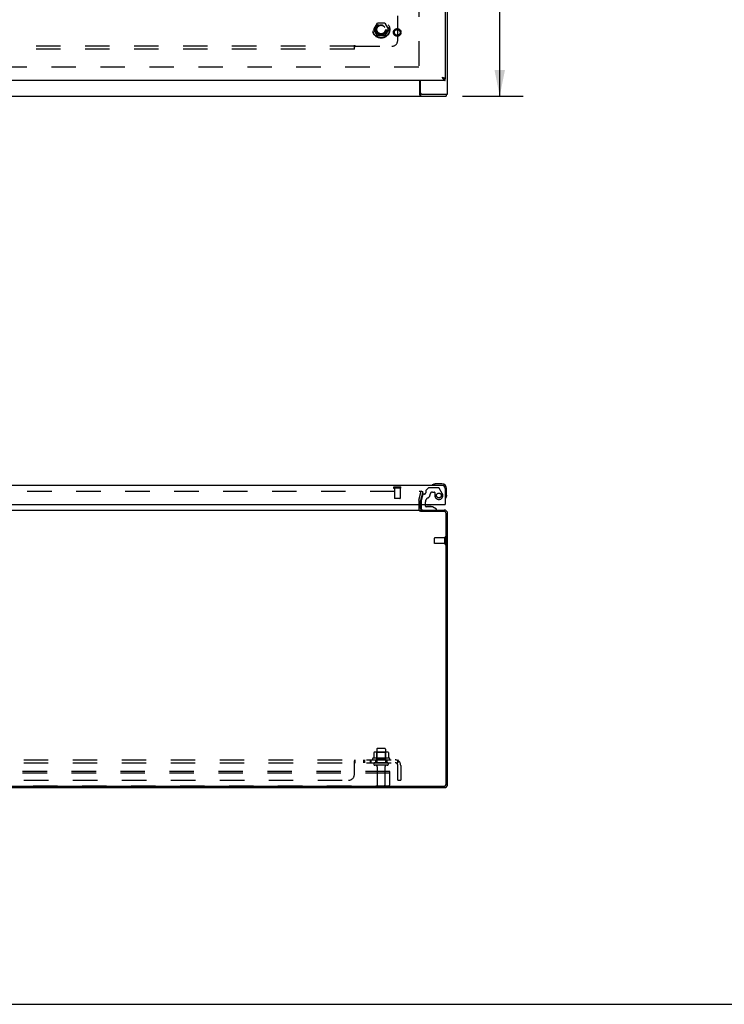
# Model space of a CAD drawing. Header units: inches. Extents: x 0 to 192, y 0 to 125.
# Tile 4 of 15: x 66 to 96, y 0 to 43. Entities that reach past the tile are written whole.
import ezdxf

# ---------------------------------------------------------------- set-up
doc = ezdxf.new("R2010")
doc.units = ezdxf.units.IN
doc.header["$LTSCALE"] = 10.584906
doc.header["$MEASUREMENT"] = 0
doc.linetypes.add('HIDDEN', pattern=[0.2, 0.1, -0.1])
doc.layers.get('0').update_dxf_attribs({"linetype": 'CONTINUOUS'})
for name, color, linetype in [('DEFAULT_2', 8, 'HIDDEN'), ('DIMENSIONS', 7, 'CONTINUOUS'), ('DOOR_ASSEMBLY_RIGHT', 7, 'CONTINUOUS'), ('SUBPANEL', 7, 'CONTINUOUS')]:
    doc.layers.add(name, color=color, linetype=linetype)
doc.styles.get("Standard").update_dxf_attribs({"font": 'arial.ttf'})
doc.dimstyles.new('DIMSTYLE_1', dxfattribs={"dimtxt": 0.849057, "dimasz": 1.132075, "dimexe": 0.09, "dimexo": 0.07, "dimgap": 0.0375, "dimtad": 0, "dimtih": 1, "dimtoh": 1, "dimzin": 4, "dimdsep": 46, "dimtxsty": 'Standard', "dimblk": '_FILLED', "dimblk1": '_FILLED', "dimblk2": '_FILLED', "dimcen": 0.09, "dimazin": 1, "dimtfac": 1, "dimtdec": 3, "dimtofl": 0, "dimtmove": 0, "dimatfit": 3, "dimldrblk": '_FILLED', "dimfxl": 0, "dimtolj": 1, "dimtzin": 4, "dimarcsym": 0})

# ---------------------------------------------------------------- blocks, each defined once
blk = doc.blocks.new('_FILLED')
at = {"color": 0, "linetype": 'ByBlock'}
blk.add_solid([(0, 0), (-1, 0.2), (-1, -0.2)], dxfattribs=at)
blk = doc.blocks.new('*D12')
at = {"layer": 'DIMENSIONS', "color": 2, "linetype": 'Continuous'}
for p, q in [((84.915, 87.264), (87.537, 87.264)), ((86.518, 87.264), (86.518, 64.113)), ((86.518, 39.264), (86.518, 62.415)), ((84.915, 39.264), (87.537, 39.264))]:
    blk.add_line(p, q, dxfattribs=at)
at = {"layer": 'DIMENSIONS', "color": 2, "linetype": 'Continuous', "xscale": 1.1320754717, "yscale": 1.1320754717, "zscale": 1.1320754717}
for p, rotation in [((86.518, 87.264), 90), ((86.518, 39.264), 270)]:
    blk.add_blockref('_FILLED', p, dxfattribs=dict(at, rotation=rotation))
at = {"layer": 'DIMENSIONS', "color": 2, "linetype": 'Continuous', "insert": (86.518, 63.689), "char_height": 0.8491, "width": 2.96696, "attachment_point": 2, "line_spacing_factor": 0.9}
blk.add_mtext('48.00', dxfattribs=at)

msp = doc.modelspace()

# ---------------------------------------------------------------- linework, layer by layer
at = {"color": 3, "linetype": 'Continuous'}
for p, q in [((84.266, 39.339), (84.266, 87.189)), ((83.064, 39.307), (83.064, 39.939)), ((83.091, 39.399), (83.091, 39.939)), ((36.329, 39.264), (84.203, 39.264)), ((83.151, 39.339), (84.266, 39.339)), ((37.468, 21.366), (83.064, 21.366)), ((83.016, 21.609), (83.016, 21.436)), ((83.091, 21.436), (83.091, 21.609)), ((83.091, 21.366), (84.121, 21.366)), ((84.123, 21.303), (83.094, 21.303)), ((84.203, 9.509), (84.203, 21.223)), ((84.266, 9.511), (84.266, 21.221)), ((36.409, 9.429), (84.123, 9.429)), ((36.411, 9.366), (84.121, 9.366))]:
    msp.add_line(p, q, dxfattribs=at)
at = {"color": 7, "linetype": 'Continuous'}
for p, q in [((83.151, 39.339), (83.094, 39.339)), ((83.094, 39.339), (83.094, 39.264)), ((84.203, 39.339), (84.203, 39.264)), ((83.091, 21.305), (83.091, 21.366)), ((0, 0), (192.453, 0))]:
    msp.add_line(p, q, dxfattribs=at)
for points in [[(83.064, 39.36), (83.065, 39.36), (83.067, 39.36), (83.068, 39.36), (83.07, 39.36), (83.071, 39.359), (83.073, 39.358), (83.074, 39.357), (83.075, 39.356), (83.077, 39.355), (83.078, 39.354), (83.079, 39.353), (83.08, 39.351), (83.081, 39.35), (83.083, 39.347)], [(83.083, 39.347), (83.084, 39.345), (83.086, 39.344), (83.087, 39.343), (83.088, 39.342), (83.089, 39.341), (83.09, 39.34), (83.091, 39.339), (83.093, 39.339), (83.094, 39.339)]]:
    msp.add_lwpolyline(points, dxfattribs=at)
at = {"color": 3, "linetype": 'Continuous'}
msp.add_lwpolyline([(83.064, 39.307), (83.065, 39.306), (83.066, 39.304), (83.068, 39.302), (83.069, 39.3), (83.07, 39.297), (83.071, 39.295), (83.072, 39.292), (83.073, 39.29), (83.074, 39.287), (83.076, 39.285), (83.077, 39.282), (83.078, 39.28), (83.079, 39.277), (83.08, 39.275), (83.081, 39.273), (83.083, 39.271), (83.084, 39.269), (83.085, 39.268), (83.087, 39.266), (83.088, 39.265), (83.09, 39.265), (83.091, 39.264), (83.093, 39.264), (83.094, 39.264)], dxfattribs=at)
for centre, radius, start, end in [((83.151, 39.399), 0.06, 180, 270), ((83.161, 21.436), 0.07, 180, 266.1239), ((84.121, 21.221), 0.145, 0, 90), ((84.123, 21.223), 0.08, 0, 90), ((84.121, 9.511), 0.145, 270, 360), ((84.123, 9.509), 0.08, 270, 360)]:
    msp.add_arc(centre, radius, start, end, dxfattribs=at)
at = {"color": 7, "linetype": 'Continuous'}
for start, end in [(180, 203.8846), (228.0008, 231.2451)]:
    msp.add_arc((83.161, 21.436), 0.145, start, end, dxfattribs=at)
at = {"layer": 'DEFAULT_2', "color": 8, "linetype": 'HIDDEN'}
for p, q in [((83.016, 86.089), (83.016, 40.439)), ((81.073, 42.144), (81.228, 42.411)), ((81.545, 42.416), (81.236, 42.416)), ((81.554, 42.411), (81.708, 42.144)), ((81.228, 41.866), (81.073, 42.134)), ((81.545, 41.861), (81.236, 41.861)), ((81.708, 42.134), (81.554, 41.866)), ((83.016, 40.514), (61.941, 40.514)), ((61.859, 22.178), (83.1, 22.178)), ((83.02, 21.794), (83.123, 22.178)), ((83.195, 22.159), (83.092, 21.774)), ((83.195, 22.159), (83.123, 22.178)), ((83.016, 21.764), (83.016, 21.609)), ((83.091, 21.609), (83.091, 21.764)), ((83.691, 19.927), (83.691, 20.155)), ((84.148, 20.165), (83.701, 20.165)), ((84.148, 19.899), (84.148, 20.183)), ((84.191, 19.899), (84.191, 20.183)), ((84.148, 19.917), (83.701, 19.917)), ((81.072, 10.88), (81.072, 10.662)), ((81.646, 10.902), (81.135, 10.902)), ((81.207, 10.882), (81.187, 10.902)), ((81.574, 10.882), (81.207, 10.882)), ((81.207, 10.586), (81.207, 10.882)), ((81.208, 11.036), (81.208, 10.441)), ((81.238, 11.066), (81.544, 11.066)), ((81.574, 11.036), (81.574, 10.441)), ((81.574, 10.882), (81.594, 10.902)), ((81.574, 10.586), (81.574, 10.882)), ((81.71, 10.88), (81.71, 10.662)), ((81.747, 10.636), (81.035, 10.636)), ((81.057, 10.566), (81.725, 10.566)), ((81.655, 10.441), (81.126, 10.441)), ((81.655, 10.335), (81.126, 10.335)), ((81.207, 10.586), (81.187, 10.566)), ((81.574, 10.586), (81.207, 10.586)), ((81.225, 10.272), (81.225, 9.471)), ((81.557, 10.272), (81.557, 9.471)), ((81.574, 10.586), (81.594, 10.566)), ((81.766, 10.066), (38.766, 10.066)), ((81.766, 9.991), (38.766, 9.991)), ((81.766, 9.501), (81.766, 10.066)), ((38.826, 9.441), (81.706, 9.441))]:
    msp.add_line(p, q, dxfattribs=at)
for points in [[(83.113, 22.17), (83.112, 22.171), (83.112, 22.173), (83.11, 22.174), (83.109, 22.175), (83.108, 22.176), (83.106, 22.177), (83.105, 22.177), (83.103, 22.178), (83.101, 22.178), (83.1, 22.178)], [(83.113, 22.17), (83.114, 22.168), (83.114, 22.167), (83.115, 22.165), (83.115, 22.164)], [(83.115, 22.164), (83.115, 22.163), (83.115, 22.162), (83.114, 22.16)], [(81.072, 10.662), (81.072, 10.661), (81.072, 10.66), (81.071, 10.659), (81.071, 10.658), (81.071, 10.657), (81.07, 10.657), (81.07, 10.656), (81.07, 10.656), (81.069, 10.655), (81.069, 10.655), (81.069, 10.655), (81.068, 10.654), (81.068, 10.654), (81.068, 10.654), (81.067, 10.654), (81.067, 10.654), (81.067, 10.653), (81.067, 10.653)], [(81.078, 10.889), (81.076, 10.889), (81.075, 10.888), (81.074, 10.886), (81.073, 10.885), (81.072, 10.883), (81.072, 10.882), (81.072, 10.88)], [(81.704, 10.889), (81.705, 10.889), (81.707, 10.888), (81.708, 10.886), (81.709, 10.885), (81.709, 10.883), (81.71, 10.882), (81.71, 10.88)], [(81.715, 10.653), (81.715, 10.653), (81.714, 10.654), (81.714, 10.654), (81.714, 10.654), (81.714, 10.654), (81.713, 10.654), (81.713, 10.655), (81.713, 10.655), (81.712, 10.655), (81.712, 10.656), (81.712, 10.656), (81.711, 10.657), (81.711, 10.657), (81.711, 10.658), (81.71, 10.659), (81.71, 10.66), (81.71, 10.661), (81.71, 10.662)]]:
    msp.add_lwpolyline(points, dxfattribs=at)
for radius in [0.372, 0.356, 0.204, 0.183]:
    msp.add_circle((81.391, 42.139), radius, dxfattribs=at)
for centre, radius, start, end in [((81.082, 42.139), 0.01, 150.0117, 209.9873), ((81.236, 42.406), 0.01, 90.0113, 149.988), ((81.545, 42.406), 0.01, 30.0108, 89.9876), ((81.7, 42.139), 0.01, 330.0117, 29.9873), ((81.236, 41.871), 0.01, 210.0108, 269.9876), ((81.545, 41.871), 0.01, 270.0113, 329.988), ((83.131, 21.764), 0.115, 165, 180), ((83.131, 21.764), 0.04, 165, 180), ((83.161, 21.436), 0.145, 203.8846, 228.0008), ((83.701, 20.155), 0.01, 90, 180), ((84.169, 20.183), 0.0215, 360, 180), ((83.701, 19.927), 0.01, 180, 270), ((84.169, 19.899), 0.0215, 180, 0), ((81.391, 10.035), 0.698, 117.6814, 120.6631), ((81.135, 10.76), 0.141, 90, 113.95), ((81.238, 11.036), 0.03, 90, 180), ((81.544, 11.036), 0.03, 0, 90), ((81.646, 10.76), 0.141, 66.05, 90), ((81.391, 10.035), 0.698, 59.3369, 62.3186), ((81.057, 10.604), 0.0384, 124.4497, 270), ((81.126, 10.388), 0.053, 90, 270), ((81.162, 10.272), 0.0625, 0, 90), ((81.619, 10.272), 0.0625, 90, 180), ((81.655, 10.388), 0.053, 270, 90), ((81.725, 10.604), 0.0384, 270, 55.5503), ((81.255, 9.471), 0.03, 180, 270), ((81.527, 9.471), 0.03, 270, 360), ((81.706, 9.501), 0.06, 270, 360)]:
    msp.add_arc(centre, radius, start, end, dxfattribs=at)
at = {"layer": 'DOOR_ASSEMBLY_RIGHT', "color": 3, "linetype": 'Continuous'}
for p, q in [((84.161, 43.514), (84.161, 40.014)), ((84.026, 40.074), (84.044, 40.069)), ((84.026, 40.074), (84.036, 40.059)), ((84.036, 40.059), (84.043, 40.048)), ((84.043, 40.048), (84.048, 40.04)), ((84.044, 40.069), (84.054, 40.066)), ((84.054, 40.066), (84.065, 40.063)), ((84.065, 40.063), (84.071, 40.061)), ((84.071, 40.061), (84.078, 40.059)), ((84.078, 40.059), (84.084, 40.057)), ((84.161, 39.939), (61.461, 39.939)), ((84.026, 22.434), (61.596, 22.434)), ((84.161, 22.299), (84.161, 21.609)), ((61.481, 21.609), (84.141, 21.609))]:
    msp.add_line(p, q, dxfattribs=at)
at = {"layer": 'DOOR_ASSEMBLY_RIGHT', "color": 7, "linetype": 'Continuous'}
for p, q in [((84.026, 40.074), (84.034, 40.069)), ((84.026, 40.074), (84.034, 40.069)), ((84.034, 40.069), (84.039, 40.066)), ((84.034, 40.069), (84.041, 40.064)), ((84.041, 40.064), (84.046, 40.061)), ((84.046, 40.061), (84.05, 40.057)), ((84.05, 40.057), (84.055, 40.054)), ((84.161, 39.939), (84.161, 40.014)), ((83.599, 22.448), (83.598, 22.447)), ((83.603, 22.449), (83.599, 22.448)), ((83.694, 22.491), (83.732, 22.494)), ((84.021, 22.494), (83.732, 22.494)), ((84.221, 22.004), (84.221, 22.294)), ((84.175, 21.869), (84.175, 21.869)), ((84.221, 22.004), (84.218, 21.966)), ((83.118, 21.609), (83.118, 21.445)), ((83.303, 21.535), (83.303, 21.609)), ((83.611, 21.504), (83.334, 21.504)), ((83.382, 21.52), (83.382, 21.52)), ((83.523, 21.52), (83.382, 21.52)), ((83.523, 21.52), (83.523, 21.52)), ((83.524, 21.52), (83.523, 21.52)), ((83.787, 21.405), (83.611, 21.504)), ((83.787, 21.366), (83.787, 21.405)), ((84.141, 21.609), (84.161, 21.609))]:
    msp.add_line(p, q, dxfattribs=at)
at = {"layer": 'DOOR_ASSEMBLY_RIGHT', "color": 8, "linetype": 'HIDDEN'}
for p, q in [((82.228, 22.359), (81.944, 22.359)), ((82.228, 22.316), (81.944, 22.316)), ((81.962, 22.316), (81.962, 21.869)), ((82.21, 22.316), (82.21, 21.869)), ((83.32, 22.192), (83.32, 22.114)), ((83.441, 22.321), (83.326, 22.206)), ((83.875, 22.33), (83.462, 22.33)), ((83.604, 22.145), (83.698, 22.145)), ((84.035, 22.082), (83.901, 22.315)), ((82.2, 21.859), (81.972, 21.859)), ((83.187, 22.032), (83.118, 21.776)), ((83.118, 21.776), (83.118, 21.609)), ((83.261, 22.055), (83.217, 22.055)), ((83.303, 21.609), (83.303, 21.719)), ((83.714, 22.129), (83.714, 21.996)), ((83.197, 21.366), (83.787, 21.366))]:
    msp.add_line(p, q, dxfattribs=at)
at = {"layer": 'DOOR_ASSEMBLY_RIGHT', "color": 7, "linetype": 'Continuous'}
for points in [[(84.039, 40.066), (84.043, 40.064), (84.044, 40.062), (84.046, 40.061), (84.048, 40.06), (84.05, 40.058), (84.052, 40.057), (84.054, 40.056), (84.056, 40.054), (84.058, 40.053), (84.059, 40.052), (84.061, 40.051), (84.061, 40.05)], [(84.055, 40.054), (84.058, 40.053), (84.06, 40.051)], [(84.06, 40.051), (84.062, 40.049), (84.065, 40.048), (84.067, 40.046), (84.07, 40.045), (84.072, 40.044), (84.075, 40.042), (84.077, 40.041), (84.079, 40.039), (84.082, 40.038), (84.084, 40.037)], [(84.084, 40.037), (84.087, 40.035), (84.089, 40.034), (84.091, 40.033), (84.094, 40.032), (84.096, 40.03), (84.099, 40.029), (84.101, 40.028), (84.103, 40.027), (84.106, 40.026), (84.108, 40.025), (84.111, 40.024), (84.113, 40.023), (84.116, 40.022), (84.118, 40.021), (84.12, 40.021), (84.123, 40.02), (84.125, 40.019), (84.128, 40.019), (84.13, 40.018), (84.132, 40.017), (84.135, 40.017), (84.137, 40.016), (84.14, 40.016), (84.142, 40.016), (84.144, 40.015), (84.147, 40.015), (84.149, 40.015), (84.152, 40.014), (84.154, 40.014), (84.157, 40.014), (84.159, 40.014), (84.161, 40.014)], [(83.598, 22.447), (83.597, 22.447), (83.596, 22.447)], [(84.175, 21.869), (84.175, 21.87), (84.175, 21.872), (84.176, 21.873), (84.176, 21.875)]]:
    msp.add_lwpolyline(points, dxfattribs=at)
at = {"layer": 'DOOR_ASSEMBLY_RIGHT', "color": 3, "linetype": 'Continuous'}
for points in [[(84.048, 40.04), (84.05, 40.037), (84.055, 40.029)], [(84.055, 40.029), (84.058, 40.026), (84.06, 40.022), (84.062, 40.019), (84.065, 40.015)], [(84.065, 40.015), (84.067, 40.012), (84.07, 40.009), (84.072, 40.005), (84.075, 40.002), (84.077, 39.999), (84.079, 39.996), (84.082, 39.993), (84.084, 39.99), (84.087, 39.987), (84.089, 39.984), (84.091, 39.981), (84.094, 39.979), (84.096, 39.976), (84.099, 39.973), (84.101, 39.971), (84.103, 39.968), (84.106, 39.966), (84.108, 39.964), (84.111, 39.962), (84.113, 39.96), (84.116, 39.958), (84.118, 39.956), (84.12, 39.954), (84.123, 39.952), (84.125, 39.951), (84.128, 39.949), (84.13, 39.948), (84.132, 39.947), (84.135, 39.945), (84.137, 39.944), (84.14, 39.943), (84.142, 39.942), (84.144, 39.942), (84.147, 39.941), (84.149, 39.94), (84.152, 39.94), (84.154, 39.939), (84.157, 39.939), (84.159, 39.939), (84.161, 39.939)], [(84.084, 40.057), (84.091, 40.055), (84.094, 40.054), (84.097, 40.053), (84.1, 40.052), (84.103, 40.051), (84.106, 40.05), (84.109, 40.049), (84.111, 40.048), (84.114, 40.047), (84.117, 40.046), (84.119, 40.045), (84.122, 40.044), (84.124, 40.043), (84.127, 40.042), (84.129, 40.041), (84.131, 40.04), (84.133, 40.039), (84.136, 40.038), (84.138, 40.037), (84.14, 40.036), (84.141, 40.035), (84.143, 40.034), (84.145, 40.033), (84.147, 40.032), (84.148, 40.031), (84.15, 40.03), (84.151, 40.029), (84.152, 40.028), (84.154, 40.027), (84.155, 40.026), (84.156, 40.025), (84.157, 40.024), (84.158, 40.023), (84.158, 40.022), (84.159, 40.021), (84.16, 40.02), (84.16, 40.019), (84.161, 40.018), (84.161, 40.017), (84.161, 40.016), (84.161, 40.015), (84.161, 40.014)]]:
    msp.add_lwpolyline(points, dxfattribs=at)
at = {"layer": 'DOOR_ASSEMBLY_RIGHT', "color": 8, "linetype": 'HIDDEN'}
for centre, radius in [((82.086, 42.014), 0.164), ((82.086, 42.014), 0.124), ((83.886, 21.996), 0.103)]:
    msp.add_circle(centre, radius, dxfattribs=at)
for centre, radius, start, end in [((81.944, 22.337), 0.0215, 90, 270), ((82.228, 22.337), 0.0215, 270, 90), ((83.34, 22.192), 0.02, 135, 180), ((83.462, 22.3), 0.03, 90, 135), ((83.604, 22.055), 0.09, 90, 180), ((83.698, 22.129), 0.016, 0, 90), ((83.875, 22.3), 0.03, 30, 90), ((81.972, 21.869), 0.01, 180, 270), ((82.2, 21.869), 0.01, 270, 360), ((83.217, 22.024), 0.031, 90, 165), ((83.261, 22.114), 0.059, 270, 360), ((83.491, 21.719), 0.188, 115.7418, 180), ((83.329, 22.055), 0.185, 295.7418, 360), ((83.886, 21.996), 0.172, 180, 30)]:
    msp.add_arc(centre, radius, start, end, dxfattribs=at)
at = {"layer": 'DOOR_ASSEMBLY_RIGHT', "color": 7, "linetype": 'Continuous'}
for centre, radius, start, end in [((83.611, 22.445), 0.015, 120.8899, 173.6204), ((83.611, 22.449), 0.015, 186.3796, 270), ((83.732, 22.244), 0.25, 90, 120.8899), ((84.021, 22.294), 0.2, 0, 90), ((84.176, 21.884), 0.015, 180, 263.6204), ((84.173, 21.884), 0.015, 276.3796, 329.1101), ((83.971, 22.004), 0.25, 329.1101, 360), ((83.197, 21.445), 0.079, 180, 270), ((83.334, 21.535), 0.031, 180, 270), ((83.383, 21.43), 0.09, 90.672, 124.1344), ((83.523, 21.43), 0.09, 55.3566, 89.328)]:
    msp.add_arc(centre, radius, start, end, dxfattribs=at)
at = {"layer": 'DOOR_ASSEMBLY_RIGHT', "color": 3, "linetype": 'Continuous'}
msp.add_arc((84.026, 22.299), 0.135, 0, 90, dxfattribs=at)
at = {"layer": 'SUBPANEL', "color": 8, "linetype": 'HIDDEN'}
for p, q in [((82.11, 41.67), (82.11, 43.26)), ((80.235, 41.42), (40.297, 41.42)), ((80.235, 41.295), (40.297, 41.295)), ((80.235, 41.382), (80.235, 41.461)), ((80.235, 41.295), (80.235, 41.382)), ((80.252, 41.402), (80.258, 41.408)), ((80.257, 41.44), (80.261, 41.434)), ((80.27, 41.42), (81.86, 41.42)), ((38.422, 10.566), (82.11, 10.566)), ((38.422, 10.441), (82.11, 10.441)), ((80.235, 9.941), (80.235, 10.512)), ((80.269, 10.441), (80.27, 10.441)), ((80.27, 10.441), (80.27, 10.566)), ((80.632, 10.566), (80.632, 10.441)), ((80.67, 10.566), (80.67, 10.441)), ((80.913, 10.566), (80.913, 10.441)), ((80.951, 10.566), (80.951, 10.441)), ((81.141, 10.566), (81.141, 10.441)), ((81.641, 10.566), (81.641, 10.441)), ((82.148, 10.512), (82.069, 10.415)), ((82.089, 10.44), (82.09, 10.441)), ((82.11, 10.441), (82.11, 10.566)), ((82.11, 9.691), (82.11, 10.329)), ((82.235, 10.329), (82.235, 9.691)), ((40.547, 9.691), (79.985, 9.691)), ((82.11, 9.691), (82.235, 9.691))]:
    msp.add_line(p, q, dxfattribs=at)
for points in [[(80.235, 41.461), (80.236, 41.461), (80.238, 41.46), (80.239, 41.459), (80.241, 41.458), (80.242, 41.457), (80.244, 41.456), (80.245, 41.455), (80.246, 41.454), (80.248, 41.452), (80.249, 41.451), (80.251, 41.449), (80.252, 41.448), (80.253, 41.446), (80.254, 41.444), (80.255, 41.442), (80.257, 41.44)], [(80.235, 41.382), (80.236, 41.384), (80.238, 41.386), (80.239, 41.388), (80.241, 41.39), (80.242, 41.392), (80.244, 41.394), (80.245, 41.395), (80.247, 41.397), (80.249, 41.398), (80.25, 41.4), (80.252, 41.402)], [(80.258, 41.408), (80.26, 41.41), (80.262, 41.412), (80.264, 41.414), (80.265, 41.415), (80.267, 41.417), (80.269, 41.419), (80.27, 41.42)], [(80.261, 41.434), (80.262, 41.431), (80.263, 41.429), (80.265, 41.427), (80.266, 41.425), (80.267, 41.423), (80.269, 41.422), (80.27, 41.42)], [(80.235, 10.512), (80.236, 10.514), (80.238, 10.516), (80.239, 10.519), (80.241, 10.522), (80.242, 10.525)], [(80.235, 10.512), (80.236, 10.514), (80.238, 10.516), (80.239, 10.519)], [(80.235, 10.415), (80.236, 10.415), (80.238, 10.415), (80.239, 10.415), (80.241, 10.415), (80.242, 10.415), (80.244, 10.416), (80.245, 10.416), (80.246, 10.417), (80.248, 10.418), (80.249, 10.42), (80.251, 10.421), (80.252, 10.423), (80.253, 10.424)], [(80.235, 10.415), (80.236, 10.415), (80.238, 10.415), (80.239, 10.415), (80.241, 10.415), (80.242, 10.415), (80.244, 10.416), (80.245, 10.416), (80.246, 10.417), (80.248, 10.418)], [(80.242, 10.525), (80.244, 10.529), (80.245, 10.532)], [(80.245, 10.532), (80.249, 10.539), (80.25, 10.543), (80.252, 10.546)], [(80.249, 10.42), (80.251, 10.421), (80.252, 10.423), (80.253, 10.424), (80.254, 10.426), (80.255, 10.428), (80.257, 10.43), (80.258, 10.431), (80.259, 10.433), (80.261, 10.435), (80.262, 10.436), (80.263, 10.438), (80.265, 10.439), (80.266, 10.44), (80.267, 10.44)], [(80.252, 10.546), (80.253, 10.55), (80.255, 10.553), (80.256, 10.555), (80.258, 10.558)], [(80.255, 10.553), (80.256, 10.555), (80.258, 10.558), (80.26, 10.56), (80.262, 10.562), (80.264, 10.564), (80.265, 10.565), (80.267, 10.565), (80.269, 10.566), (80.27, 10.566)], [(80.259, 10.433), (80.261, 10.435), (80.262, 10.436), (80.263, 10.438), (80.265, 10.439), (80.266, 10.44), (80.267, 10.44), (80.269, 10.441), (80.27, 10.441)], [(80.26, 10.56), (80.262, 10.562), (80.264, 10.564), (80.265, 10.565), (80.267, 10.565), (80.269, 10.566), (80.27, 10.566)], [(82.069, 10.415), (82.069, 10.415), (82.07, 10.415), (82.071, 10.415), (82.072, 10.415), (82.073, 10.415), (82.074, 10.416), (82.075, 10.416), (82.076, 10.417), (82.077, 10.418), (82.079, 10.42), (82.081, 10.421), (82.082, 10.423), (82.086, 10.426)], [(82.086, 10.426), (82.088, 10.428), (82.09, 10.43), (82.092, 10.431), (82.094, 10.433), (82.096, 10.435), (82.098, 10.436), (82.101, 10.438), (82.103, 10.439), (82.105, 10.44), (82.106, 10.44), (82.108, 10.441), (82.11, 10.441)], [(82.11, 10.5), (82.11, 10.5), (82.11, 10.5), (82.11, 10.5), (82.11, 10.5), (82.11, 10.5), (82.11, 10.5), (82.11, 10.499), (82.109, 10.499), (82.109, 10.498), (82.109, 10.498), (82.109, 10.497), (82.109, 10.497), (82.109, 10.496), (82.109, 10.496), (82.109, 10.495), (82.109, 10.494), (82.109, 10.494), (82.108, 10.493), (82.108, 10.492), (82.108, 10.492), (82.108, 10.491), (82.108, 10.49), (82.108, 10.489), (82.108, 10.489), (82.107, 10.488), (82.107, 10.487), (82.107, 10.486), (82.107, 10.486), (82.107, 10.485), (82.106, 10.484), (82.106, 10.483), (82.106, 10.482), (82.106, 10.482), (82.105, 10.481), (82.105, 10.48), (82.105, 10.479), (82.105, 10.478), (82.104, 10.477), (82.104, 10.477), (82.104, 10.476), (82.104, 10.475), (82.103, 10.474), (82.103, 10.473), (82.103, 10.472), (82.103, 10.471), (82.102, 10.47), (82.102, 10.47), (82.102, 10.469), (82.101, 10.468), (82.101, 10.467), (82.1, 10.466), (82.1, 10.465), (82.1, 10.464), (82.099, 10.463), (82.099, 10.462), (82.099, 10.461), (82.098, 10.46), (82.098, 10.459), (82.097, 10.458), (82.097, 10.457), (82.096, 10.456), (82.096, 10.455), (82.096, 10.454), (82.095, 10.453), (82.095, 10.452), (82.094, 10.451), (82.094, 10.45), (82.094, 10.45), (82.093, 10.449), (82.093, 10.448), (82.092, 10.447), (82.092, 10.446), (82.092, 10.446), (82.091, 10.445), (82.091, 10.444), (82.091, 10.444), (82.09, 10.443), (82.09, 10.442), (82.09, 10.442), (82.089, 10.441), (82.089, 10.44), (82.089, 10.44), (82.088, 10.439), (82.088, 10.439), (82.088, 10.438), (82.087, 10.438), (82.087, 10.437), (82.087, 10.437), (82.087, 10.437), (82.087, 10.437)], [(82.087, 10.437), (82.087, 10.437), (82.087, 10.437), (82.087, 10.437), (82.087, 10.437), (82.087, 10.437), (82.087, 10.437), (82.087, 10.438), (82.088, 10.438), (82.088, 10.438), (82.088, 10.439), (82.089, 10.439), (82.089, 10.44), (82.089, 10.44)], [(82.148, 10.512), (82.146, 10.514), (82.144, 10.516), (82.142, 10.519), (82.14, 10.522), (82.138, 10.525), (82.136, 10.529), (82.135, 10.532), (82.133, 10.536), (82.131, 10.539), (82.13, 10.543), (82.128, 10.546), (82.127, 10.55), (82.125, 10.553), (82.124, 10.555), (82.122, 10.558), (82.12, 10.56), (82.118, 10.562), (82.116, 10.564), (82.114, 10.565), (82.113, 10.565), (82.111, 10.566), (82.11, 10.566)], [(82.11, 10.497), (82.11, 10.497), (82.11, 10.498), (82.11, 10.498), (82.11, 10.499), (82.11, 10.499), (82.11, 10.5), (82.11, 10.5), (82.11, 10.5), (82.11, 10.5)]]:
    msp.add_lwpolyline(points, dxfattribs=at)
msp.add_circle((81.391, 42.139), 0.25, dxfattribs=at)
for centre, radius, start, end in [((81.86, 41.67), 0.25, 270, 360), ((81.998, 10.329), 0.237, 0, 90), ((81.998, 10.329), 0.112, 0, 90), ((79.985, 9.941), 0.25, 270, 360)]:
    msp.add_arc(centre, radius, start, end, dxfattribs=at)

# ---------------------------------------------------------------- dimensions: what is measured, and where the dimension line sits
at = {"layer": 'DIMENSIONS', "color": 2, "linetype": 'Continuous'}
dim = msp.add_linear_dim(base=(86.518, 87.264), p1=(84.845, 39.264), p2=(84.845, 87.264), angle=90, dimstyle='DIMSTYLE_1', dxfattribs=at)
dim.commit()
dim.dimension.update_dxf_attribs({"geometry": '*D12', "text_midpoint": (86.496, 63.259), "dimtype": 160})

doc.saveas('drawing.dxf')
